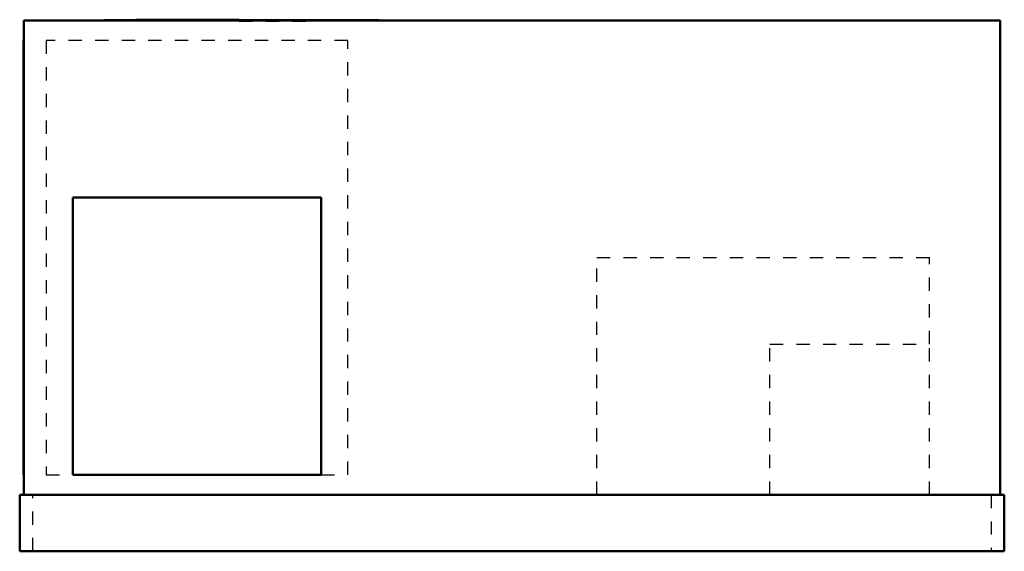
# Model space of a CAD drawing. Header units: inches. Extents: x -37 to 37, y 0 to 39.9.
import ezdxf

# ---------------------------------------------------------------- set-up
doc = ezdxf.new("R2010")
doc.units = ezdxf.units.IN
doc.header["$MEASUREMENT"] = 0
doc.linetypes.add('Dashed', pattern=[2, 1, -1])
doc.layers.add('AM_0', color=7, linetype='Continuous', lineweight=50)
doc.layers.add('AM_9', color=6, linetype='Dashed', lineweight=25)

# ---------------------------------------------------------------- blocks, each defined once
blk = doc.blocks.new('1_DSH0484D000001S_PART8_0_in_DSH0484D000001S_0')
at = {"layer": 'AM_0'}
for p, q in [((-37, 4.25), (37, 4.25)), ((-37, 0), (-37, 4.25)), ((37, 4.25), (37, 0)), ((37, 0), (-37, 0))]:
    blk.add_line(p, q, dxfattribs=at)
at = {"layer": 'AM_9'}
for p, q in [((-36, 0), (-36, 4.25)), ((36, 4.25), (36, 0))]:
    blk.add_line(p, q, dxfattribs=at)
blk = doc.blocks.new('2_DSH0484D000001S_PART7_0_in_DSH0484D000001S_0')
at = {"layer": 'AM_0'}
for p, q in [((-36.6875, 39.875), (36.6875, 39.875)), ((-36.6875, 4.25), (-36.6875, 39.875)), ((36.6875, 39.875), (36.6875, 4.25))]:
    blk.add_line(p, q, dxfattribs=at)
blk = doc.blocks.new('3_DSH0484D000001S_PART6_0_in_DSH0484D000001S_0')
at = {"layer": 'AM_9'}
for p, q in [((6.375, 22.0625), (31.375, 22.0625)), ((6.375, 4.25), (6.375, 22.0625)), ((31.375, 15.5625), (31.375, 22.0625))]:
    blk.add_line(p, q, dxfattribs=at)
blk = doc.blocks.new('4_DSH0484D000001S_PART5_0_in_DSH0484D000001S_0')
at = {"layer": 'AM_9'}
for p, q in [((19.375, 15.5625), (31.375, 15.5625)), ((19.375, 4.25), (19.375, 15.5625)), ((31.375, 4.25), (31.375, 15.5625))]:
    blk.add_line(p, q, dxfattribs=at)
blk = doc.blocks.new('5_DSH0484D000001S_PART4_0_in_DSH0484D000001S_0')
at = {"layer": 'AM_0'}
for p, q in [((-36.6875, 38.375), (-36.71875, 38.375)), ((-36.71875, 5.75), (-36.71875, 38.375)), ((-36.71875, 5.75), (-36.6875, 5.75))]:
    blk.add_line(p, q, dxfattribs=at)
blk = doc.blocks.new('6_DSH0484D000001S_PART3_0_in_DSH0484D000001S_0')
at = {"layer": 'AM_9'}
for p, q in [((-35, 38.375), (-35, 5.75)), ((-12.333, 38.375), (-35, 38.375)), ((-12.333, 5.75), (-12.333, 38.375)), ((-35, 5.75), (-33, 5.75)), ((-14.333, 5.75), (-12.333, 5.75))]:
    blk.add_line(p, q, dxfattribs=at)
blk = doc.blocks.new('7_DSH0484D000001S_PART2_0_in_DSH0484D000001S_0')
at = {"layer": 'AM_0'}
blk.add_line((-9.992, 39.893), (-20.5, 39.938), dxfattribs=at)
for points in [[(-20.5, 39.938), (-28.265, 39.919), (-30.652, 39.899), (-31.282, 39.887), (-31.444, 39.881), (-31.485, 39.878), (-31.496, 39.877), (-31.499, 39.876), (-31.5, 39.876), (-31.5, 39.875), (-31.5, 39.875)], [(-9.5, 39.875), (-9.5, 39.875), (-9.5, 39.875), (-9.5, 39.875), (-9.501, 39.876), (-9.504, 39.877), (-9.514, 39.878), (-9.554, 39.881), (-9.714, 39.887), (-9.992, 39.893)]]:
    blk.add_lwpolyline(points, dxfattribs=at)
at = {"layer": 'AM_9'}
blk.add_line((-20.5, 39.812), (-9.992, 39.857), dxfattribs=at)
blk = doc.blocks.new('8_DSH0484D000001S_PART1_0_in_DSH0484D000001S_0')
at = {"layer": 'AM_0'}
for p, q in [((-14.333, 26.583), (-33, 26.583)), ((-33, 26.583), (-33, 5.75)), ((-14.333, 5.75), (-14.333, 26.583)), ((-33, 5.75), (-14.333, 5.75))]:
    blk.add_line(p, q, dxfattribs=at)

msp = doc.modelspace()

# ---------------------------------------------------------------- block references
for name in ['2_DSH0484D000001S_PART7_0_in_DSH0484D000001S_0', '7_DSH0484D000001S_PART2_0_in_DSH0484D000001S_0', '5_DSH0484D000001S_PART4_0_in_DSH0484D000001S_0', '6_DSH0484D000001S_PART3_0_in_DSH0484D000001S_0', '8_DSH0484D000001S_PART1_0_in_DSH0484D000001S_0', '3_DSH0484D000001S_PART6_0_in_DSH0484D000001S_0', '4_DSH0484D000001S_PART5_0_in_DSH0484D000001S_0', '1_DSH0484D000001S_PART8_0_in_DSH0484D000001S_0']:
    msp.add_blockref(name, (0, 0))

doc.saveas('drawing.dxf')
